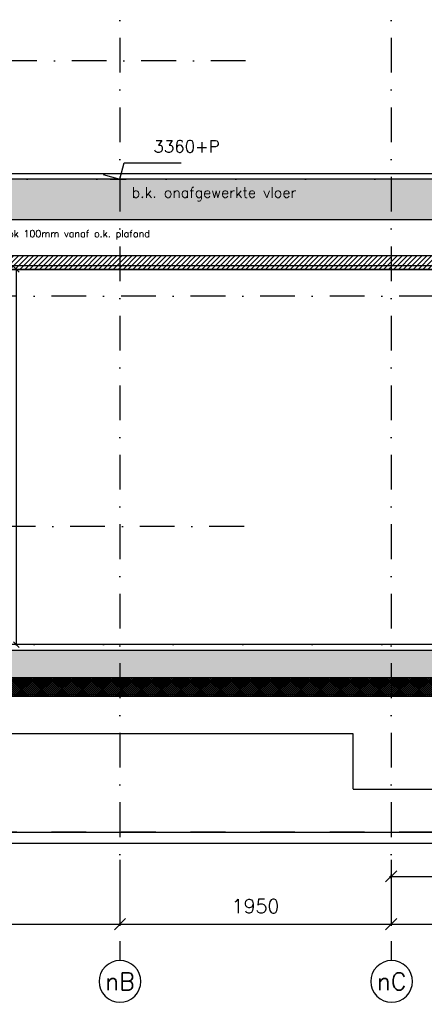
# Model space of a CAD drawing. Extents: x 0 to 297174, y -27731 to 163980.
# Tile 129 of 152: x 179002 to 181911, y 142757 to 149842. Entities that reach past the tile are written whole.
import ezdxf
from ezdxf.enums import TextEntityAlignment as Align

# ---------------------------------------------------------------- set-up
doc = ezdxf.new("R2010")
doc.units = 0
doc.header["$LTSCALE"] = 5
doc.header["$MEASUREMENT"] = 0
doc.header["$PDMODE"] = 3
doc.header["$PDSIZE"] = 0.1
for name, pattern in [('DASHDOT', [1, 0.5, -0.25, 0, -0.25]), ('DD1', [2.66667, 1.66667, -0.5, 0, -0.5]), ('HIDDEN2', [0.1875, 0.125, -0.0625])]:
    doc.linetypes.add(name, pattern=pattern)
doc.layers.get('0').update_dxf_attribs({"linetype": 'CONTINUOUS'})
doc.layers.get('DEFPOINTS').update_dxf_attribs({"linetype": 'CONTINUOUS'})
for name, color, linetype in [('A--01A1_ACEER', 1, 'CONTINUOUS'), ('A--A23--_F--3-', 9, 'CONTINUOUS'), ('A--L$7A3-_STRAMIEN', 3, 'CONTINUOUS'), ('A--L21--_F-23-', 4, 'CONTINUOUS'), ('A--L23--', 7, 'CONTINUOUS'), ('A--L23--_F--3-', 7, 'CONTINUOUS'), ('A--L28DC1_KONSTRUKTIES', 1, 'HIDDEN2'), ('A--L31--', 2, 'CONTINUOUS'), ('A--L35-D2-_PLAFONDS', 2, 'CONTINUOUS'), ('A--L35D1_PLAFONDS', 1, 'CONTINUOUS'), ('A--M$1A-_F123-', 1, 'CONTINUOUS'), ('A--M01A1_MAATVOERING', 1, 'CONTINUOUS'), ('A--M01B1_HOOGTE_MAATV', 1, 'CONTINUOUS'), ('A--T$7A-_STRAMIEN', 2, 'CONTINUOUS'), ('A--T01B2_HOOGTE_MAATV', 2, 'CONTINUOUS'), ('A--T01B3_HOOGTE_MAATV', 3, 'CONTINUOUS'), ('STRAMIEN', 8, 'DD1')]:
    doc.layers.add(name, color=color, linetype=linetype)
doc.styles.add('ALFA-0_25', font='ROMANS')
doc.styles.add('HIEMSTRA', font='romans.shx')
doc.styles.add('HOOGTEXT', font='ROMANS.shx', dxfattribs={"height": 2.5})
doc.dimstyles.get("Standard").update_dxf_attribs({"dimscale": 50, "dimtxt": 2.5, "dimasz": 2, "dimexe": 0.3, "dimexo": 0.3, "dimgap": 2, "dimtad": 1, "dimdec": 0, "dimzin": 0, "dimdsep": 46, "dimtxsty": 'HIEMSTRA', "dimblk1": 'OBLIQUE', "dimblk2": 'OBLIQUE', "dimsah": 1, "dimcen": 0.09, "dimdle": 0.3, "dimclrd": 1, "dimclre": 1, "dimclrt": 2, "dimadec": 0, "dimazin": 0, "dimtfac": 1, "dimtdec": 4, "dimtix": 1, "dimtmove": 2, "dimatfit": 3, "dimldrblk": 'OBLIQUE', "dimfxl": 0, "dimtvp": 625, "dimtolj": 1, "dimtzin": 0, "dimarcsym": 0})

# ---------------------------------------------------------------- blocks, each defined once
blk = doc.blocks.new('*U1560')
at = {"layer": 'A--L23--_F--3-', "color": 2, "linetype": 'Continuous'}
blk.add_lwpolyline([(0, 0), (0, 20), (-7745, 20), (-7745, 0)], dxfattribs=at)
blk = doc.blocks.new('_OBLIQUE')
at = {"color": 0, "linetype": 'ByBlock'}
blk.add_line((-0.5, -0.5), (0.5, 0.5), dxfattribs=at)
blk = doc.blocks.new('*D964')
at = {"layer": 'A--M$1A-_F123-', "color": 1, "lineweight": -2, "ltscale": 10}
for p, q in [((179551.4, 148045.2), (178972.1, 148045.2)), ((178978.1, 145339.2), (178978.1, 148051.2)), ((180130.8, 145345.2), (178972.1, 145345.2))]:
    blk.add_line(p, q, dxfattribs=at)
at = {"layer": 'DEFPOINTS', "color": 0, "ltscale": 10}
for p in [(178978.1, 148045.2), (179557.4, 148045.2), (180136.8, 145345.2)]:
    blk.add_point(p, dxfattribs=at)
at = {"layer": 'A--M$1A-_F123-', "color": 1, "lineweight": -2, "ltscale": 10, "xscale": 40, "yscale": 40, "zscale": 40}
for p, rotation in [((178978.1, 148045.2), 90), ((178978.1, 145345.2), 270)]:
    blk.add_blockref('_OBLIQUE', p, dxfattribs=dict(at, rotation=rotation))
at = {"layer": 'A--M$1A-_F123-', "color": 2, "ltscale": 10, "insert": (178913.1, 146695.2), "char_height": 50, "attachment_point": 5, "rotation": 90, "style": 'HIEMSTRA'}
blk.add_mtext('\\A1;2700', dxfattribs=at)
blk = doc.blocks.new('*D979')
at = {"layer": 'A--M$1A-_F123-', "color": 1, "lineweight": -2, "ltscale": 10}
for p, q in [((177272.6, 143795.7), (177272.6, 143321.8)), ((179722.6, 143795.7), (179722.6, 143321.8)), ((177260.6, 143333.8), (179734.6, 143333.8))]:
    blk.add_line(p, q, dxfattribs=at)
at = {"layer": 'DEFPOINTS', "color": 0, "ltscale": 10}
for p in [(177272.6, 143807.7), (179722.6, 143807.7), (179722.6, 143333.8)]:
    blk.add_point(p, dxfattribs=at)
at = {"layer": 'A--M$1A-_F123-', "color": 1, "lineweight": -2, "ltscale": 10, "xscale": 80, "yscale": 80, "zscale": 80, "rotation": 180}
blk.add_blockref('_OBLIQUE', (177272.6, 143333.8), dxfattribs=at)
at = {"layer": 'A--M$1A-_F123-', "color": 1, "lineweight": -2, "ltscale": 10, "xscale": 80, "yscale": 80, "zscale": 80}
blk.add_blockref('_OBLIQUE', (179722.6, 143333.8), dxfattribs=at)
at = {"layer": 'A--M$1A-_F123-', "color": 3, "ltscale": 10, "insert": (178497.6, 143463.8), "char_height": 100, "attachment_point": 5, "style": 'HIEMSTRA'}
blk.add_mtext('\\A1;2450', dxfattribs=at)
blk = doc.blocks.new('*D980')
at = {"layer": 'A--M$1A-_F123-', "color": 1, "lineweight": -2, "ltscale": 10}
for p, q in [((179722.6, 143795.7), (179722.6, 143321.8)), ((181672.6, 143795.7), (181672.6, 143321.8)), ((179710.6, 143333.8), (181684.6, 143333.8))]:
    blk.add_line(p, q, dxfattribs=at)
at = {"layer": 'DEFPOINTS', "color": 0, "ltscale": 10}
for p in [(179722.6, 143807.7), (181672.6, 143807.7), (181672.6, 143333.8)]:
    blk.add_point(p, dxfattribs=at)
at = {"layer": 'A--M$1A-_F123-', "color": 1, "lineweight": -2, "ltscale": 10, "xscale": 80, "yscale": 80, "zscale": 80, "rotation": 180}
blk.add_blockref('_OBLIQUE', (179722.6, 143333.8), dxfattribs=at)
at = {"layer": 'A--M$1A-_F123-', "color": 1, "lineweight": -2, "ltscale": 10, "xscale": 80, "yscale": 80, "zscale": 80}
blk.add_blockref('_OBLIQUE', (181672.6, 143333.8), dxfattribs=at)
at = {"layer": 'A--M$1A-_F123-', "color": 3, "ltscale": 10, "insert": (180697.6, 143463.8), "char_height": 100, "attachment_point": 5, "style": 'HIEMSTRA'}
blk.add_mtext('\\A1;1950', dxfattribs=at)
blk = doc.blocks.new('*D981')
at = {"layer": 'A--M$1A-_F123-', "color": 1, "lineweight": -2, "ltscale": 10}
for p, q in [((181672.6, 143795.7), (181672.6, 143321.8)), ((187172.6, 143795.7), (187172.6, 143321.8)), ((181660.6, 143333.8), (187184.6, 143333.8))]:
    blk.add_line(p, q, dxfattribs=at)
at = {"layer": 'DEFPOINTS', "color": 0, "ltscale": 10}
for p in [(181672.6, 143807.7), (187172.6, 143807.7), (187172.6, 143333.8)]:
    blk.add_point(p, dxfattribs=at)
at = {"layer": 'A--M$1A-_F123-', "color": 1, "lineweight": -2, "ltscale": 10, "xscale": 80, "yscale": 80, "zscale": 80, "rotation": 180}
blk.add_blockref('_OBLIQUE', (181672.6, 143333.8), dxfattribs=at)
at = {"layer": 'A--M$1A-_F123-', "color": 1, "lineweight": -2, "ltscale": 10, "xscale": 80, "yscale": 80, "zscale": 80}
blk.add_blockref('_OBLIQUE', (187172.6, 143333.8), dxfattribs=at)
at = {"layer": 'A--M$1A-_F123-', "color": 3, "ltscale": 10, "insert": (184422.6, 143463.8), "char_height": 100, "attachment_point": 5, "style": 'HIEMSTRA'}
blk.add_mtext('\\A1;5500', dxfattribs=at)
blk = doc.blocks.new('*D983')
at = {"layer": 'A--M$1A-_F123-', "color": 1, "lineweight": -2, "ltscale": 10}
for p, q in [((181660.6, 143677), (183209.6, 143677)), ((181672.6, 143662.8), (181672.6, 143689)), ((183197.6, 143662.8), (183197.6, 143689))]:
    blk.add_line(p, q, dxfattribs=at)
at = {"layer": 'DEFPOINTS', "color": 0, "ltscale": 10}
for p in [(181672.6, 143650.8), (183197.6, 143677), (183197.6, 143650.8)]:
    blk.add_point(p, dxfattribs=at)
at = {"layer": 'A--M$1A-_F123-', "color": 1, "lineweight": -2, "ltscale": 10, "xscale": 80, "yscale": 80, "zscale": 80, "rotation": 180}
blk.add_blockref('_OBLIQUE', (181672.6, 143677), dxfattribs=at)
at = {"layer": 'A--M$1A-_F123-', "color": 1, "lineweight": -2, "ltscale": 10, "xscale": 80, "yscale": 80, "zscale": 80}
blk.add_blockref('_OBLIQUE', (183197.6, 143677), dxfattribs=at)
at = {"layer": 'A--M$1A-_F123-', "color": 3, "ltscale": 10, "insert": (182435.1, 143807), "char_height": 100, "attachment_point": 5, "style": 'HIEMSTRA'}
blk.add_mtext('\\A1;1525', dxfattribs=at)
blk = doc.blocks.new('*U1548')
at = {"layer": 'A--L23--_F--3-', "color": 2, "linetype": 'Continuous'}
blk.add_lwpolyline([(0, 0), (0, 20), (7575, 20), (7575, 0)], dxfattribs=at)
blk = doc.blocks.new('HOOGTEP')
at = {"layer": 'A--M01A1_MAATVOERING'}
for p, q in [((0, 0), (0.62, 2.33)), ((0.62, 2.33), (8.79, 2.33)), ((-2.41, 0.65), (0, 0))]:
    blk.add_line(p, q, dxfattribs=at)
at = {"layer": 'A--M01B1_HOOGTE_MAATV'}
blk.add_line((-1.38, 0), (0.91, 0), dxfattribs=at)
at = {"layer": 'A--T01B2_HOOGTE_MAATV', "style": 'HOOGTEXT', "flags": 4}
blk.add_attdef('TEKST', (1.84, -0.67), '', height=1.5, dxfattribs=at)
at = {"layer": 'A--T01B3_HOOGTE_MAATV', "style": 'HOOGTEXT', "flags": 4}
blk.add_attdef('HOOGTE', (1.67, 3.82), '', height=1.75, dxfattribs=at)

msp = doc.modelspace()

# ---------------------------------------------------------------- hatches: boundary and pattern name
at = {"layer": 'A--01A1_ACEER', "linetype": 'Continuous'}
h = msp.add_hatch(dxfattribs=at)
h.set_pattern_fill('ANSI31', color=256, scale=200, style=0)
h.set_pattern_definition([(45, (24565.548, 52899.255), (-17.6776695, 17.6776695), [])])
h.paths.add_polyline_path([(183262.6, 148045.2), (177579.8, 148045.2), (177579.8, 148145.2), (183262.6, 148145.2)])
at = {"layer": 'A--A23--_F--3-'}
h = msp.add_hatch(dxfattribs=at)
h.set_pattern_fill('ALFABET', color=256, scale=50, angle=1, style=0, pattern_type=2)
h.set_pattern_definition([(46, (0, 52899.26), (-215.80194, 208.3975), []), (51, (0, 52899.26), (359.12306, -25.11233), [37.5, -412.5]), (356, (0, 52899.26), (-75.9289, 374.828), [30, -330]), (101.4514, (29.93, 52897.16), (283.19445, 349.71546), [31.8701, -350.57106]), (47.1842, (-1.75, 52999.24), (534.9836, -73.4339), [56.25, -618.75]), (97.6356, (42.84, 52993.1), (458.7598, 495.1408), [47.8051, -525.8565]), (352.1842, (-1.75, 52999.24), (458.7594, 495.1412), [45, -495]), (22, (48.68, 52975.12), (301.9214, -196.07005), [37.5, -412.5]), (327, (48.7, 52975.1), (115.3113, 364.643), [30, -330]), (72.4514, (73.84, 52958.78), (417.23286, 168.57264), [31.8701, -350.57106]), (38.5, (0, 52899.26), (3.1741, 166.527686), [0, -326, 0, -335, 0, -331.25]), (8.5, (0, 52899.26), (128.07302, 199.47142), [0, -191, 0, -318.5, 0, -126.25]), (328.5, (-111.48, 52897.31), (267.067385, -6.617475), [0, -125, 0, -390, 0, -517.5]), (318.5, (-161.48, 52896.44), (290.67514, 55.13387), [0, -162.5, 0, -259, 0, -367.5]), (318.5, (-161.48, 52896.44), (290.67514, 55.13387), [0, -162.5, 0, -259, 0, -367.5])])
h.paths.add_polyline_path([(193819.4, 148405.2), (177097.5, 148405.2), (177097.5, 152155.1), (193819.4, 152155.2)])
h.paths.add_polyline_path([(185272.6, 151905), (193819.4, 151905.2), (193819.4, 148655.2), (185272.6, 148655.2)], flags=16)
h.paths.add_polyline_path([(184972.6, 148695.2), (177399.2, 148695.2), (177399.2, 151755.1), (184972.6, 151755.1)], flags=16)
h = msp.add_hatch(dxfattribs=at)
h.set_pattern_fill('ALFABET', color=256, scale=40, angle=1, style=0, pattern_type=2)
h.set_pattern_definition([(46, (66929.9, 52899.26), (-172.64155, 166.718), []), (51, (66929.9, 52899.26), (287.29845, -20.08986), [30, -330]), (356, (66929.9, 52899.26), (-60.7431, 299.8624), [24, -264]), (101.4514, (66953.83, 52897.58), (226.55556, 279.77237), [25.4961, -280.45684]), (47.1842, (66928.5, 52979.24), (427.9869, -58.74715), [45, -495]), (97.6356, (66964.16, 52974.35), (367.0079, 396.1126), [38.2441, -420.6852]), (352.1842, (66928.5, 52979.24), (367.0076, 396.1129), [36, -396]), (22, (66968.84, 52959.94), (241.53712, -156.85604), [30, -330]), (327, (66968.84, 52959.94), (92.24906, 291.7144), [24, -264]), (72.4514, (66988.97, 52946.87), (333.7863, 134.8581), [25.4961, -280.45684]), (38.5, (66929.89, 52899.26), (2.53928, 133.22215), [0, -260.8, 0, -268, 0, -265]), (8.5, (66929.89, 52899.26), (102.45841, 159.57714), [0, -152.8, 0, -254.8, 0, -101]), (328.5, (66840.71, 52897.7), (213.65391, -5.29398), [0, -100, 0, -312, 0, -414]), (318.5, (66800.71, 52897), (232.5401, 44.1071), [0, -130, 0, -207.2, 0, -294]), (318.5, (66800.71, 52897), (232.5401, 44.1071), [0, -130, 0, -207.2, 0, -294])])
h.paths.add_polyline_path([(193319.6, 145105.2), (177272.6, 145105.2), (177272.6, 145305.2), (193319.6, 145305.2)])
h = msp.add_hatch(dxfattribs=at)
h.set_pattern_fill('ALFAKRS', color=256, scale=10, style=0, pattern_type=2)
h.set_pattern_definition([(135, (255235.219, 52899.255), (7.0710678, 7.0710678), []), (45, (255235.219, 52899.255), (7.0710678, -7.0710678), [])])
h.paths.add_polyline_path([(177997.6, 144973.2), (193319.6, 144973.2), (193319.6, 145105.2), (177272.6, 145105.2), (177272.6, 144985.2), (177347.6, 144985.2), (177347.6, 144973.2)])

# ---------------------------------------------------------------- linework, layer by layer
at = {"layer": 'A--L$7A3-_STRAMIEN', "linetype": 'Continuous', "extrusion": (0, 0, -1)}
for centre in [(179722.6, 142921.5), (181676.1, 142921.5)]:
    msp.add_ellipse(centre, major_axis=(-106.1, 106.1), ratio=1, dxfattribs=at)
at = {"layer": 'A--L21--_F-23-', "linetype": 'Continuous'}
msp.add_line((177097.6, 148403.1), (193819.4, 148405.2), dxfattribs=at)
msp.add_lwpolyline([(184972.6, 148695.2), (177397.6, 148695.2)], dxfattribs=at)
msp.add_lwpolyline([(193319.6, 145105.2), (177272.6, 145105.2), (177272.6, 145305.2), (193319.6, 145305.2)], close=True, dxfattribs=at)
at = {"layer": 'A--L23--'}
msp.add_lwpolyline([(177997.6, 144973.2), (193319.6, 144973.2), (193319.6, 145105.2), (177272.6, 145105.2), (177272.6, 144985.2), (177347.6, 144985.2), (177347.6, 144973.2)], close=True, dxfattribs=at)
at = {"layer": 'A--L28DC1_KONSTRUKTIES'}
for p, q in [((177347.6, 144985.2), (193317.6, 144985.2)), ((177572.4, 144705.6), (181397.6, 144705.6)), ((181397.6, 144705.6), (181397.6, 144305.2)), ((181397.6, 144305.2), (184997.6, 144305.2))]:
    msp.add_line(p, q, dxfattribs=at)
at = {"layer": 'A--L31--'}
msp.add_lwpolyline([(177347.6, 143995.2), (193244.6, 143995.2), (193244.6, 143915.2), (177347.6, 143915.2)], close=True, dxfattribs=at)
at = {"layer": 'A--L35-D2-_PLAFONDS'}
msp.add_lwpolyline([(183230.4, 148070.2), (177586.2, 148070.2), (177586.2, 148045.2), (183230.4, 148045.2)], dxfattribs=at)
at = {"layer": 'A--L35D1_PLAFONDS', "linetype": 'Continuous'}
msp.add_lwpolyline([(183262.6, 148045.2), (177579.8, 148045.2), (177579.8, 148145.2), (183262.6, 148145.2)], close=True, dxfattribs=at)
at = {"layer": 'STRAMIEN', "linetype": 'DASHDOT', "ltscale": 100}
for p, q in [((179722.6, 163214.3), (179722.6, 143071.5)), ((181672.6, 163214.3), (181672.6, 143071.5)), ((180626.5, 149545.2, 0), (174847.6, 149545.2, 0)), ((185431.6, 148695.2), (174347.3, 148695.2)), ((185481.6, 147851.8), (174682.1, 147851.8)), ((180615, 146195.2), (174847.6, 146195.2)), ((185481.6, 145345.2), (174347.3, 145345.2)), ((185481.6, 143995.2), (174347.3, 143995.2))]:
    msp.add_line(p, q, dxfattribs=at)

# ---------------------------------------------------------------- block references
ref = msp.add_blockref('HOOGTEP', (179722.6, 148695.1), dxfattribs=dict(xscale=50, yscale=50, zscale=50))
ref.add_attrib('TEKST', 'b.k. onafgewerkte vloer', (179807, 148561.1), dxfattribs={"layer": 'A--T01B2_HOOGTE_MAATV', "height": 75, "style": 'HOOGTEXT', "flags": 4})
ref.add_attrib('HOOGTE', '3360+P', (179963.5, 148886.1), dxfattribs={"layer": 'A--T01B3_HOOGTE_MAATV', "height": 87.5, "style": 'HOOGTEXT', "flags": 4})
at = {"layer": 'A--L23--'}
for name, p in [('*U1548', (177397.6, 148715.2)), ('*U1560', (184942.6, 145325.2))]:
    msp.add_blockref(name, p, dxfattribs=at)

# ---------------------------------------------------------------- texts
at = {"layer": 'A--01A1_ACEER', "linetype": 'Continuous', "style": 'HIEMSTRA'}
msp.add_text('armaturenstrook 100mm vanaf o.k. plafond', height=50, dxfattribs=at).set_placement((178440, 148277.5))
at = {"layer": 'A--T$7A-_STRAMIEN', "style": 'ALFA-0_25'}
for s, p in [('nC', (181676.1, 142921.5)), ('nB', (179722.6, 142921.5))]:
    msp.add_text(s, height=125, dxfattribs=at).set_placement(p, align=Align.MIDDLE_CENTER)

# ---------------------------------------------------------------- dimensions: what is measured, and where the dimension line sits
at = {"layer": 'A--M$1A-_F123-'}
dim = msp.add_linear_dim(base=(178978.1, 148045.2), p1=(180136.8, 145345.2), p2=(179557.4, 148045.2), angle=270, dimstyle='Standard', override={"dimscale": 20}, dxfattribs=at)
dim.commit()
dim.dimension.update_dxf_attribs({"geometry": '*D964', "text_midpoint": (178913.1, 146695.2)})
for base, p1, p2, picture, middle in [((183197.6, 143677), (181672.6, 143650.8), (183197.6, 143650.8), '*D983', (182435.1, 143807)), ((179722.6, 143333.8), (177272.6, 143807.7), (179722.6, 143807.7), '*D979', (178497.6, 143463.8)), ((181672.6, 143333.8), (179722.6, 143807.7), (181672.6, 143807.7), '*D980', (180697.6, 143463.8)), ((187172.6, 143333.8), (181672.6, 143807.7), (187172.6, 143807.7), '*D981', (184422.6, 143463.8))]:
    dim = msp.add_linear_dim(base=base, p1=p1, p2=p2, dimstyle='Standard', override={"dimscale": 40, "dimclrt": 3}, dxfattribs=at)
    dim.commit()
    dim.dimension.update_dxf_attribs({"geometry": picture, "text_midpoint": middle})

doc.saveas('drawing.dxf')
